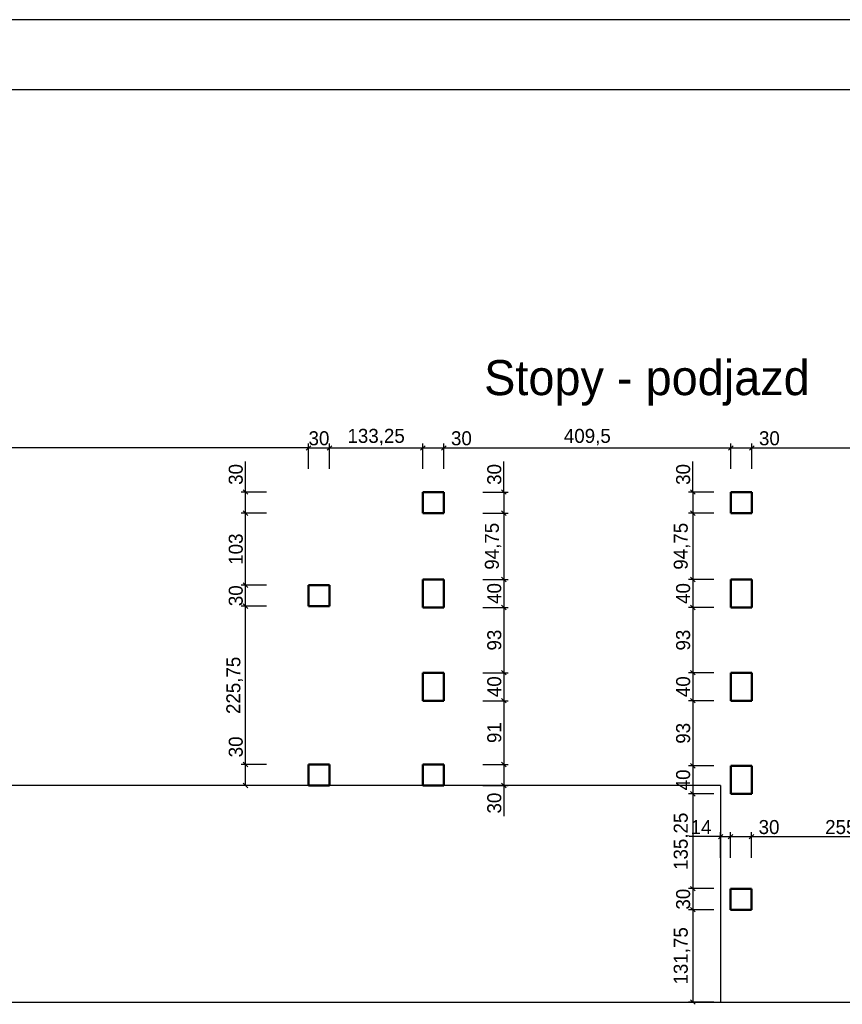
# Model space of a CAD drawing. Header units: centimetres. Extents: x 26734 to 37487, y -41160 to -26520.
# Tile 3 of 23: x 28716 to 29890, y -36868 to -35463. Entities that reach past the tile are written whole.
import ezdxf

# ---------------------------------------------------------------- set-up
doc = ezdxf.new("R2010")
doc.units = ezdxf.units.CM
doc.header["$PDMODE"] = 35
doc.header["$PDSIZE"] = 0.1
doc.layers.add('Przekrojowa', color=90, linetype='Continuous', lineweight=50)
doc.layers.add('Widokowa', color=94, linetype='Continuous')
doc.dimstyles.new('ISO-25', dxfattribs={"dimtxt": 12.5, "dimasz": 6.5, "dimexe": 6.25, "dimexo": 3.625, "dimgap": 3.625, "dimtad": 1, "dimtxsty": 'Standard', "dimblk": 'OBLIQUE', "dimcen": 2.5, "dimadec": 0, "dimazin": 0, "dimtfac": 1, "dimtmove": 0, "dimatfit": 3, "dimldrblk": 'OBLIQUE', "dimfxl": 30, "dimfxlon": 1, "dimarcsym": 0})

# ---------------------------------------------------------------- blocks, each defined once
blk = doc.blocks.new('_Oblique')
at = {"color": 0, "linetype": 'ByBlock', "lineweight": -2}
blk.add_line((-0.5, -0.5), (0.5, 0.5), dxfattribs=at)
blk = doc.blocks.new('*D2238')
at = {"color": 0, "lineweight": -2, "ltscale": 0.6}
for p, q in [((29716.5, -36628.5), (29671.6, -36628.5)), ((29716.5, -36658.5), (29716.5, -36622.3)), ((29716.5, -36628.5), (29730.5, -36628.5)), ((29730.5, -36658.5), (29730.5, -36622.3))]:
    blk.add_line(p, q, dxfattribs=at)
at = {"layer": 'DEFPOINTS', "color": 0}
for p in [(29730.5, -36628.5), (29730.5, -36732.7), (29716.5, -36864.5)]:
    blk.add_point(p, dxfattribs=at)
at = {"color": 0, "lineweight": -2, "xscale": 6.5, "yscale": 6.5, "zscale": 6.5, "rotation": 180}
blk.add_blockref('_Oblique', (29716.5, -36628.5), dxfattribs=at)
at = {"color": 0, "lineweight": -2, "xscale": 6.5, "yscale": 6.5, "zscale": 6.5}
blk.add_blockref('_Oblique', (29730.5, -36628.5), dxfattribs=at)
at = {"color": 0, "ltscale": 0.6, "insert": (29688.6, -36614.9), "char_height": 20, "attachment_point": 5}
blk.add_mtext('14', dxfattribs=at)
blk = doc.blocks.new('*D2239')
at = {"color": 0, "lineweight": -2, "ltscale": 0.6}
for p, q in [((29730.5, -36658.5), (29730.5, -36622.3)), ((29730.5, -36628.5), (29760.5, -36628.5)), ((29760.5, -36658.5), (29760.5, -36622.3)), ((29760.5, -36628.5), (29804.3, -36628.5))]:
    blk.add_line(p, q, dxfattribs=at)
at = {"layer": 'DEFPOINTS', "color": 0}
for p in [(29760.5, -36628.5), (29760.5, -36702.7), (29730.5, -36732.7)]:
    blk.add_point(p, dxfattribs=at)
at = {"color": 0, "lineweight": -2, "xscale": 6.5, "yscale": 6.5, "zscale": 6.5, "rotation": 180}
blk.add_blockref('_Oblique', (29730.5, -36628.5), dxfattribs=at)
at = {"color": 0, "lineweight": -2, "xscale": 6.5, "yscale": 6.5, "zscale": 6.5}
blk.add_blockref('_Oblique', (29760.5, -36628.5), dxfattribs=at)
at = {"color": 0, "ltscale": 0.6, "insert": (29785.6, -36614.9), "char_height": 20, "attachment_point": 5}
blk.add_mtext('30', dxfattribs=at)
blk = doc.blocks.new('*D2240')
at = {"color": 0, "lineweight": -2, "ltscale": 0.6}
for p, q in [((29760.5, -36658.5), (29760.5, -36622.3)), ((29760.5, -36628.5), (30015.5, -36628.5)), ((30015.5, -36658.5), (30015.5, -36622.3))]:
    blk.add_line(p, q, dxfattribs=at)
at = {"layer": 'DEFPOINTS', "color": 0}
for p in [(30015.5, -36628.5), (29760.5, -36702.7), (30015.5, -36702.7)]:
    blk.add_point(p, dxfattribs=at)
at = {"color": 0, "lineweight": -2, "xscale": 6.5, "yscale": 6.5, "zscale": 6.5, "rotation": 180}
blk.add_blockref('_Oblique', (29760.5, -36628.5), dxfattribs=at)
at = {"color": 0, "lineweight": -2, "xscale": 6.5, "yscale": 6.5, "zscale": 6.5}
blk.add_blockref('_Oblique', (30015.5, -36628.5), dxfattribs=at)
at = {"color": 0, "ltscale": 0.6, "insert": (29888, -36614.9), "char_height": 20, "attachment_point": 5}
blk.add_mtext('255', dxfattribs=at)
blk = doc.blocks.new('*D2245')
at = {"color": 0, "lineweight": -2, "ltscale": 0.6}
for p, q in [((29038.4, -36525.5), (29038.4, -36481.7)), ((29068.4, -36525.5), (29032.1, -36525.5)), ((29038.4, -36555.5), (29038.4, -36525.5)), ((29068.4, -36555.5), (29032.1, -36555.5))]:
    blk.add_line(p, q, dxfattribs=at)
at = {"layer": 'DEFPOINTS', "color": 0}
for p in [(29038.4, -36525.5), (29128.3, -36525.5), (29128.3, -36555.5)]:
    blk.add_point(p, dxfattribs=at)
at = {"color": 0, "lineweight": -2, "xscale": 6.5, "yscale": 6.5, "zscale": 6.5}
for p, rotation in [((29038.4, -36525.5), 90), ((29038.4, -36555.5), 270)]:
    blk.add_blockref('_Oblique', p, dxfattribs=dict(at, rotation=rotation))
at = {"color": 0, "ltscale": 0.6, "insert": (29024.7, -36500.4), "char_height": 20, "attachment_point": 5, "rotation": 90}
blk.add_mtext('30', dxfattribs=at)
blk = doc.blocks.new('*D2246')
at = {"color": 0, "lineweight": -2, "ltscale": 0.6}
for p, q in [((29068.4, -36299.7), (29032.1, -36299.7)), ((29038.4, -36525.5), (29038.4, -36299.7)), ((29068.4, -36525.5), (29032.1, -36525.5))]:
    blk.add_line(p, q, dxfattribs=at)
at = {"layer": 'DEFPOINTS', "color": 0}
for p in [(29038.4, -36299.7), (29128.3, -36299.7), (29128.3, -36525.5)]:
    blk.add_point(p, dxfattribs=at)
at = {"color": 0, "lineweight": -2, "xscale": 6.5, "yscale": 6.5, "zscale": 6.5}
for p, rotation in [((29038.4, -36299.7), 90), ((29038.4, -36525.5), 270)]:
    blk.add_blockref('_Oblique', p, dxfattribs=dict(at, rotation=rotation))
at = {"color": 0, "ltscale": 0.6, "insert": (29023, -36412.6), "char_height": 20, "attachment_point": 5, "rotation": 90}
blk.add_mtext('225,75', dxfattribs=at)
blk = doc.blocks.new('*D2247')
at = {"color": 0, "lineweight": -2, "ltscale": 0.6}
for p, q in [((29068.4, -36269.7), (29032.1, -36269.7)), ((29038.4, -36299.7), (29038.4, -36269.7)), ((29068.4, -36299.7), (29032.1, -36299.7))]:
    blk.add_line(p, q, dxfattribs=at)
at = {"layer": 'DEFPOINTS', "color": 0}
for p in [(29038.4, -36269.7), (29128.3, -36269.7), (29128.3, -36299.7)]:
    blk.add_point(p, dxfattribs=at)
at = {"color": 0, "lineweight": -2, "xscale": 6.5, "yscale": 6.5, "zscale": 6.5}
for p, rotation in [((29038.4, -36269.7), 90), ((29038.4, -36299.7), 270)]:
    blk.add_blockref('_Oblique', p, dxfattribs=dict(at, rotation=rotation))
at = {"color": 0, "ltscale": 0.6, "insert": (29024.7, -36284.7), "char_height": 20, "attachment_point": 5, "rotation": 90}
blk.add_mtext('30', dxfattribs=at)
blk = doc.blocks.new('*D2248')
at = {"color": 0, "lineweight": -2, "ltscale": 0.6}
for p, q in [((29068.4, -36166.7), (29032.1, -36166.7)), ((29038.4, -36269.7), (29038.4, -36166.7)), ((29068.4, -36269.7), (29032.1, -36269.7))]:
    blk.add_line(p, q, dxfattribs=at)
at = {"layer": 'DEFPOINTS', "color": 0}
for p in [(29038.4, -36166.7), (29291.5, -36166.7), (29128.3, -36269.7)]:
    blk.add_point(p, dxfattribs=at)
at = {"color": 0, "lineweight": -2, "xscale": 6.5, "yscale": 6.5, "zscale": 6.5}
for p, rotation in [((29038.4, -36166.7), 90), ((29038.4, -36269.7), 270)]:
    blk.add_blockref('_Oblique', p, dxfattribs=dict(at, rotation=rotation))
at = {"color": 0, "ltscale": 0.6, "insert": (29024.7, -36218.2), "char_height": 20, "attachment_point": 5, "rotation": 90}
blk.add_mtext('103', dxfattribs=at)
blk = doc.blocks.new('*D2249')
at = {"color": 0, "lineweight": -2, "ltscale": 0.6}
for p, q in [((29038.4, -36136.7), (29038.4, -36093)), ((29068.4, -36136.7), (29032.1, -36136.7)), ((29038.4, -36166.7), (29038.4, -36136.7)), ((29068.4, -36166.7), (29032.1, -36166.7))]:
    blk.add_line(p, q, dxfattribs=at)
at = {"layer": 'DEFPOINTS', "color": 0}
for p in [(29038.4, -36136.7), (29291.5, -36136.7), (29291.5, -36166.7)]:
    blk.add_point(p, dxfattribs=at)
at = {"color": 0, "lineweight": -2, "xscale": 6.5, "yscale": 6.5, "zscale": 6.5}
for p, rotation in [((29038.4, -36136.7), 90), ((29038.4, -36166.7), 270)]:
    blk.add_blockref('_Oblique', p, dxfattribs=dict(at, rotation=rotation))
at = {"color": 0, "ltscale": 0.6, "insert": (29024.7, -36111.6), "char_height": 20, "attachment_point": 5, "rotation": 90}
blk.add_mtext('30', dxfattribs=at)
blk = doc.blocks.new('*D2250')
at = {"color": 0, "lineweight": -2, "ltscale": 0.6}
for p, q in [((29407.2, -36136.7), (29407.2, -36093)), ((29377.2, -36136.7), (29413.5, -36136.7)), ((29407.2, -36136.7), (29407.2, -36166.7)), ((29377.2, -36166.7), (29413.5, -36166.7))]:
    blk.add_line(p, q, dxfattribs=at)
at = {"layer": 'DEFPOINTS', "color": 0}
for p in [(29321.5, -36136.7), (29321.5, -36166.7), (29407.2, -36166.7)]:
    blk.add_point(p, dxfattribs=at)
at = {"color": 0, "lineweight": -2, "xscale": 6.5, "yscale": 6.5, "zscale": 6.5}
for p, rotation in [((29407.2, -36136.7), 90), ((29407.2, -36166.7), 270)]:
    blk.add_blockref('_Oblique', p, dxfattribs=dict(at, rotation=rotation))
at = {"color": 0, "ltscale": 0.6, "insert": (29393.6, -36111.6), "char_height": 20, "attachment_point": 5, "rotation": 90}
blk.add_mtext('30', dxfattribs=at)
blk = doc.blocks.new('*D2251')
at = {"color": 0, "lineweight": -2, "ltscale": 0.6}
for p, q in [((29377.2, -36166.7), (29413.5, -36166.7)), ((29407.2, -36166.7), (29407.2, -36261.5)), ((29377.2, -36261.5), (29413.5, -36261.5))]:
    blk.add_line(p, q, dxfattribs=at)
at = {"layer": 'DEFPOINTS', "color": 0}
for p in [(29321.5, -36166.7), (29321.5, -36261.5), (29407.2, -36261.5)]:
    blk.add_point(p, dxfattribs=at)
at = {"color": 0, "lineweight": -2, "xscale": 6.5, "yscale": 6.5, "zscale": 6.5}
for p, rotation in [((29407.2, -36166.7), 90), ((29407.2, -36261.5), 270)]:
    blk.add_blockref('_Oblique', p, dxfattribs=dict(at, rotation=rotation))
at = {"color": 0, "ltscale": 0.6, "insert": (29391.9, -36214.1), "char_height": 20, "attachment_point": 5, "rotation": 90}
blk.add_mtext('94,75', dxfattribs=at)
blk = doc.blocks.new('*D2252')
at = {"color": 0, "lineweight": -2, "ltscale": 0.6}
for p, q in [((29377.2, -36261.5), (29413.5, -36261.5)), ((29407.2, -36261.5), (29407.2, -36301.5)), ((29377.2, -36301.5), (29413.5, -36301.5))]:
    blk.add_line(p, q, dxfattribs=at)
at = {"layer": 'DEFPOINTS', "color": 0}
for p in [(29321.5, -36261.5), (29321.5, -36301.5), (29407.2, -36301.5)]:
    blk.add_point(p, dxfattribs=at)
at = {"color": 0, "lineweight": -2, "xscale": 6.5, "yscale": 6.5, "zscale": 6.5}
for p, rotation in [((29407.2, -36261.5), 90), ((29407.2, -36301.5), 270)]:
    blk.add_blockref('_Oblique', p, dxfattribs=dict(at, rotation=rotation))
at = {"color": 0, "ltscale": 0.6, "insert": (29393.6, -36281.5), "char_height": 20, "attachment_point": 5, "rotation": 90}
blk.add_mtext('40', dxfattribs=at)
blk = doc.blocks.new('*D2253')
at = {"color": 0, "lineweight": -2, "ltscale": 0.6}
for p, q in [((29377.2, -36301.5), (29413.5, -36301.5)), ((29407.2, -36301.5), (29407.2, -36394.5)), ((29377.2, -36394.5), (29413.5, -36394.5))]:
    blk.add_line(p, q, dxfattribs=at)
at = {"layer": 'DEFPOINTS', "color": 0}
for p in [(29321.5, -36301.5), (29321.5, -36394.5), (29407.2, -36394.5)]:
    blk.add_point(p, dxfattribs=at)
at = {"color": 0, "lineweight": -2, "xscale": 6.5, "yscale": 6.5, "zscale": 6.5}
for p, rotation in [((29407.2, -36301.5), 90), ((29407.2, -36394.5), 270)]:
    blk.add_blockref('_Oblique', p, dxfattribs=dict(at, rotation=rotation))
at = {"color": 0, "ltscale": 0.6, "insert": (29393.6, -36348), "char_height": 20, "attachment_point": 5, "rotation": 90}
blk.add_mtext('93', dxfattribs=at)
blk = doc.blocks.new('*D2254')
at = {"color": 0, "lineweight": -2, "ltscale": 0.6}
for p, q in [((29377.2, -36394.5), (29413.5, -36394.5)), ((29407.2, -36394.5), (29407.2, -36434.5)), ((29377.2, -36434.5), (29413.5, -36434.5))]:
    blk.add_line(p, q, dxfattribs=at)
at = {"layer": 'DEFPOINTS', "color": 0}
for p in [(29321.5, -36394.5), (29321.5, -36434.5), (29407.2, -36434.5)]:
    blk.add_point(p, dxfattribs=at)
at = {"color": 0, "lineweight": -2, "xscale": 6.5, "yscale": 6.5, "zscale": 6.5}
for p, rotation in [((29407.2, -36394.5), 90), ((29407.2, -36434.5), 270)]:
    blk.add_blockref('_Oblique', p, dxfattribs=dict(at, rotation=rotation))
at = {"color": 0, "ltscale": 0.6, "insert": (29393.6, -36414.5), "char_height": 20, "attachment_point": 5, "rotation": 90}
blk.add_mtext('40', dxfattribs=at)
blk = doc.blocks.new('*D2255')
at = {"color": 0, "lineweight": -2, "ltscale": 0.6}
for p, q in [((29377.2, -36434.5), (29413.5, -36434.5)), ((29407.2, -36434.5), (29407.2, -36525.5)), ((29377.2, -36525.5), (29413.5, -36525.5))]:
    blk.add_line(p, q, dxfattribs=at)
at = {"layer": 'DEFPOINTS', "color": 0}
for p in [(29321.5, -36434.5), (29321.5, -36525.5), (29407.2, -36525.5)]:
    blk.add_point(p, dxfattribs=at)
at = {"color": 0, "lineweight": -2, "xscale": 6.5, "yscale": 6.5, "zscale": 6.5}
for p, rotation in [((29407.2, -36434.5), 90), ((29407.2, -36525.5), 270)]:
    blk.add_blockref('_Oblique', p, dxfattribs=dict(at, rotation=rotation))
at = {"color": 0, "ltscale": 0.6, "insert": (29393.6, -36480), "char_height": 20, "attachment_point": 5, "rotation": 90}
blk.add_mtext('91', dxfattribs=at)
blk = doc.blocks.new('*D2256')
at = {"color": 0, "lineweight": -2, "ltscale": 0.6}
for p, q in [((29377.2, -36525.5), (29413.5, -36525.5)), ((29407.2, -36525.5), (29407.2, -36555.5)), ((29377.2, -36555.5), (29413.5, -36555.5)), ((29407.2, -36555.5), (29407.2, -36599.2))]:
    blk.add_line(p, q, dxfattribs=at)
at = {"layer": 'DEFPOINTS', "color": 0}
for p in [(29321.5, -36525.5), (29321.5, -36555.5), (29407.2, -36555.5)]:
    blk.add_point(p, dxfattribs=at)
at = {"color": 0, "lineweight": -2, "xscale": 6.5, "yscale": 6.5, "zscale": 6.5}
for p, rotation in [((29407.2, -36525.5), 90), ((29407.2, -36555.5), 270)]:
    blk.add_blockref('_Oblique', p, dxfattribs=dict(at, rotation=rotation))
at = {"color": 0, "ltscale": 0.6, "insert": (29393.6, -36580.6), "char_height": 20, "attachment_point": 5, "rotation": 90}
blk.add_mtext('30', dxfattribs=at)
blk = doc.blocks.new('*D2257')
at = {"color": 0, "lineweight": -2, "ltscale": 0.6}
for p, q in [((29676.8, -36136.7), (29676.8, -36093)), ((29706.8, -36136.7), (29670.5, -36136.7)), ((29676.8, -36136.7), (29676.8, -36166.7)), ((29706.8, -36166.7), (29670.5, -36166.7))]:
    blk.add_line(p, q, dxfattribs=at)
at = {"layer": 'DEFPOINTS', "color": 0}
for p in [(29731, -36136.7), (29676.8, -36166.7), (29731, -36166.7)]:
    blk.add_point(p, dxfattribs=at)
at = {"color": 0, "lineweight": -2, "xscale": 6.5, "yscale": 6.5, "zscale": 6.5}
for p, rotation in [((29676.8, -36136.7), 90), ((29676.8, -36166.7), 270)]:
    blk.add_blockref('_Oblique', p, dxfattribs=dict(at, rotation=rotation))
at = {"color": 0, "ltscale": 0.6, "insert": (29663.1, -36111.6), "char_height": 20, "attachment_point": 5, "rotation": 90}
blk.add_mtext('30', dxfattribs=at)
blk = doc.blocks.new('*D2258')
at = {"color": 0, "lineweight": -2, "ltscale": 0.6}
for p, q in [((29706.8, -36166.7), (29670.5, -36166.7)), ((29676.8, -36166.7), (29676.8, -36261.5)), ((29706.8, -36261.5), (29670.5, -36261.5))]:
    blk.add_line(p, q, dxfattribs=at)
at = {"layer": 'DEFPOINTS', "color": 0}
for p in [(29731, -36166.7), (29676.8, -36261.5), (29731, -36261.5)]:
    blk.add_point(p, dxfattribs=at)
at = {"color": 0, "lineweight": -2, "xscale": 6.5, "yscale": 6.5, "zscale": 6.5}
for p, rotation in [((29676.8, -36166.7), 90), ((29676.8, -36261.5), 270)]:
    blk.add_blockref('_Oblique', p, dxfattribs=dict(at, rotation=rotation))
at = {"color": 0, "ltscale": 0.6, "insert": (29661.4, -36214.1), "char_height": 20, "attachment_point": 5, "rotation": 90}
blk.add_mtext('94,75', dxfattribs=at)
blk = doc.blocks.new('*D2259')
at = {"color": 0, "lineweight": -2, "ltscale": 0.6}
for p, q in [((29706.8, -36261.5), (29670.5, -36261.5)), ((29676.8, -36261.5), (29676.8, -36301.5)), ((29706.8, -36301.5), (29670.5, -36301.5))]:
    blk.add_line(p, q, dxfattribs=at)
at = {"layer": 'DEFPOINTS', "color": 0}
for p in [(29731, -36261.5), (29676.8, -36301.5), (29731, -36301.5)]:
    blk.add_point(p, dxfattribs=at)
at = {"color": 0, "lineweight": -2, "xscale": 6.5, "yscale": 6.5, "zscale": 6.5}
for p, rotation in [((29676.8, -36261.5), 90), ((29676.8, -36301.5), 270)]:
    blk.add_blockref('_Oblique', p, dxfattribs=dict(at, rotation=rotation))
at = {"color": 0, "ltscale": 0.6, "insert": (29663.1, -36281.5), "char_height": 20, "attachment_point": 5, "rotation": 90}
blk.add_mtext('40', dxfattribs=at)
blk = doc.blocks.new('*D2260')
at = {"color": 0, "lineweight": -2, "ltscale": 0.6}
for p, q in [((29706.8, -36301.5), (29670.5, -36301.5)), ((29676.8, -36301.5), (29676.8, -36394.5)), ((29706.8, -36394.5), (29670.5, -36394.5))]:
    blk.add_line(p, q, dxfattribs=at)
at = {"layer": 'DEFPOINTS', "color": 0}
for p in [(29731, -36301.5), (29676.8, -36394.5), (29731, -36394.5)]:
    blk.add_point(p, dxfattribs=at)
at = {"color": 0, "lineweight": -2, "xscale": 6.5, "yscale": 6.5, "zscale": 6.5}
for p, rotation in [((29676.8, -36301.5), 90), ((29676.8, -36394.5), 270)]:
    blk.add_blockref('_Oblique', p, dxfattribs=dict(at, rotation=rotation))
at = {"color": 0, "ltscale": 0.6, "insert": (29663.1, -36348), "char_height": 20, "attachment_point": 5, "rotation": 90}
blk.add_mtext('93', dxfattribs=at)
blk = doc.blocks.new('*D2261')
at = {"color": 0, "lineweight": -2, "ltscale": 0.6}
for p, q in [((29706.8, -36394.5), (29670.5, -36394.5)), ((29676.8, -36394.5), (29676.8, -36434.5)), ((29706.8, -36434.5), (29670.5, -36434.5))]:
    blk.add_line(p, q, dxfattribs=at)
at = {"layer": 'DEFPOINTS', "color": 0}
for p in [(29731, -36394.5), (29676.8, -36434.5), (29731, -36434.5)]:
    blk.add_point(p, dxfattribs=at)
at = {"color": 0, "lineweight": -2, "xscale": 6.5, "yscale": 6.5, "zscale": 6.5}
for p, rotation in [((29676.8, -36394.5), 90), ((29676.8, -36434.5), 270)]:
    blk.add_blockref('_Oblique', p, dxfattribs=dict(at, rotation=rotation))
at = {"color": 0, "ltscale": 0.6, "insert": (29663.1, -36414.5), "char_height": 20, "attachment_point": 5, "rotation": 90}
blk.add_mtext('40', dxfattribs=at)
blk = doc.blocks.new('*D2262')
at = {"color": 0, "lineweight": -2, "ltscale": 0.6}
for p, q in [((29706.8, -36434.5), (29670.5, -36434.5)), ((29676.8, -36434.5), (29676.8, -36527.5)), ((29706.8, -36527.5), (29670.5, -36527.5))]:
    blk.add_line(p, q, dxfattribs=at)
at = {"layer": 'DEFPOINTS', "color": 0}
for p in [(29731, -36434.5), (29676.8, -36527.5), (29731, -36527.5)]:
    blk.add_point(p, dxfattribs=at)
at = {"color": 0, "lineweight": -2, "xscale": 6.5, "yscale": 6.5, "zscale": 6.5}
for p, rotation in [((29676.8, -36434.5), 90), ((29676.8, -36527.5), 270)]:
    blk.add_blockref('_Oblique', p, dxfattribs=dict(at, rotation=rotation))
at = {"color": 0, "ltscale": 0.6, "insert": (29663.1, -36481), "char_height": 20, "attachment_point": 5, "rotation": 90}
blk.add_mtext('93', dxfattribs=at)
blk = doc.blocks.new('*D2263')
at = {"color": 0, "lineweight": -2, "ltscale": 0.6}
for p, q in [((29706.8, -36527.5), (29670.5, -36527.5)), ((29676.8, -36527.5), (29676.8, -36567.5)), ((29706.8, -36567.5), (29670.5, -36567.5))]:
    blk.add_line(p, q, dxfattribs=at)
at = {"layer": 'DEFPOINTS', "color": 0}
for p in [(29731, -36527.5), (29676.8, -36567.5), (29731, -36567.5)]:
    blk.add_point(p, dxfattribs=at)
at = {"color": 0, "lineweight": -2, "xscale": 6.5, "yscale": 6.5, "zscale": 6.5}
for p, rotation in [((29676.8, -36527.5), 90), ((29676.8, -36567.5), 270)]:
    blk.add_blockref('_Oblique', p, dxfattribs=dict(at, rotation=rotation))
at = {"color": 0, "ltscale": 0.6, "insert": (29663.1, -36547.5), "char_height": 20, "attachment_point": 5, "rotation": 90}
blk.add_mtext('40', dxfattribs=at)
blk = doc.blocks.new('*D2264')
at = {"color": 0, "lineweight": -2, "ltscale": 0.6}
for p, q in [((29706.8, -36567.5), (29670.5, -36567.5)), ((29676.8, -36567.5), (29676.8, -36702.7)), ((29706.8, -36702.7), (29670.5, -36702.7))]:
    blk.add_line(p, q, dxfattribs=at)
at = {"layer": 'DEFPOINTS', "color": 0}
for p in [(29731, -36567.5), (29676.8, -36702.7), (29730.5, -36702.7)]:
    blk.add_point(p, dxfattribs=at)
at = {"color": 0, "lineweight": -2, "xscale": 6.5, "yscale": 6.5, "zscale": 6.5}
for p, rotation in [((29676.8, -36567.5), 90), ((29676.8, -36702.7), 270)]:
    blk.add_blockref('_Oblique', p, dxfattribs=dict(at, rotation=rotation))
at = {"color": 0, "ltscale": 0.6, "insert": (29661.4, -36635.1), "char_height": 20, "attachment_point": 5, "rotation": 90}
blk.add_mtext('135,25', dxfattribs=at)
blk = doc.blocks.new('*D2265')
at = {"color": 0, "lineweight": -2, "ltscale": 0.6}
for p, q in [((29706.8, -36702.7), (29670.5, -36702.7)), ((29676.8, -36702.7), (29676.8, -36732.7)), ((29706.8, -36732.7), (29670.5, -36732.7))]:
    blk.add_line(p, q, dxfattribs=at)
at = {"layer": 'DEFPOINTS', "color": 0}
for p in [(29730.5, -36702.7), (29676.8, -36732.7), (29730.5, -36732.7)]:
    blk.add_point(p, dxfattribs=at)
at = {"color": 0, "lineweight": -2, "xscale": 6.5, "yscale": 6.5, "zscale": 6.5}
for p, rotation in [((29676.8, -36702.7), 90), ((29676.8, -36732.7), 270)]:
    blk.add_blockref('_Oblique', p, dxfattribs=dict(at, rotation=rotation))
at = {"color": 0, "ltscale": 0.6, "insert": (29663.1, -36717.7), "char_height": 20, "attachment_point": 5, "rotation": 90}
blk.add_mtext('30', dxfattribs=at)
blk = doc.blocks.new('*D2266')
at = {"color": 0, "lineweight": -2, "ltscale": 0.6}
for p, q in [((29706.8, -36732.7), (29670.5, -36732.7)), ((29676.8, -36732.7), (29676.8, -36864.5)), ((29706.8, -36864.5), (29670.5, -36864.5))]:
    blk.add_line(p, q, dxfattribs=at)
at = {"layer": 'DEFPOINTS', "color": 0}
for p in [(29730.5, -36732.7), (29676.8, -36864.5), (29716.5, -36864.5)]:
    blk.add_point(p, dxfattribs=at)
at = {"color": 0, "lineweight": -2, "xscale": 6.5, "yscale": 6.5, "zscale": 6.5}
for p, rotation in [((29676.8, -36732.7), 90), ((29676.8, -36864.5), 270)]:
    blk.add_blockref('_Oblique', p, dxfattribs=dict(at, rotation=rotation))
at = {"color": 0, "ltscale": 0.6, "insert": (29661.4, -36798.6), "char_height": 20, "attachment_point": 5, "rotation": 90}
blk.add_mtext('131,75', dxfattribs=at)
blk = doc.blocks.new('*D2284')
at = {"color": 0, "lineweight": -2, "ltscale": 0.6}
for p, q in [((29128.3, -36103.8), (29128.3, -36067.5)), ((29158.3, -36103.8), (29158.3, -36067.5)), ((29128.3, -36073.8), (29158.3, -36073.8))]:
    blk.add_line(p, q, dxfattribs=at)
at = {"layer": 'DEFPOINTS', "color": 0}
for p in [(29158.3, -36073.8), (29128.3, -36269.7), (29158.3, -36269.7)]:
    blk.add_point(p, dxfattribs=at)
at = {"color": 0, "lineweight": -2, "xscale": 6.5, "yscale": 6.5, "zscale": 6.5, "rotation": 180}
blk.add_blockref('_Oblique', (29128.3, -36073.8), dxfattribs=at)
at = {"color": 0, "lineweight": -2, "xscale": 6.5, "yscale": 6.5, "zscale": 6.5}
blk.add_blockref('_Oblique', (29158.3, -36073.8), dxfattribs=at)
at = {"color": 0, "ltscale": 0.6, "insert": (29143.3, -36060.1), "char_height": 20, "attachment_point": 5}
blk.add_mtext('30', dxfattribs=at)
blk = doc.blocks.new('*D2285')
at = {"color": 0, "lineweight": -2, "ltscale": 0.6}
for p, q in [((29158.3, -36103.8), (29158.3, -36067.5)), ((29291.5, -36103.8), (29291.5, -36067.5)), ((29158.3, -36073.8), (29291.5, -36073.8))]:
    blk.add_line(p, q, dxfattribs=at)
at = {"layer": 'DEFPOINTS', "color": 0}
for p in [(29291.5, -36073.8), (29291.5, -36136.7), (29158.3, -36269.7)]:
    blk.add_point(p, dxfattribs=at)
at = {"color": 0, "lineweight": -2, "xscale": 6.5, "yscale": 6.5, "zscale": 6.5, "rotation": 180}
blk.add_blockref('_Oblique', (29158.3, -36073.8), dxfattribs=at)
at = {"color": 0, "lineweight": -2, "xscale": 6.5, "yscale": 6.5, "zscale": 6.5}
blk.add_blockref('_Oblique', (29291.5, -36073.8), dxfattribs=at)
at = {"color": 0, "ltscale": 0.6, "insert": (29224.9, -36058.4), "char_height": 20, "attachment_point": 5}
blk.add_mtext('133,25', dxfattribs=at)
blk = doc.blocks.new('*D2286')
at = {"color": 0, "lineweight": -2, "ltscale": 0.6}
for p, q in [((29291.5, -36103.8), (29291.5, -36067.5)), ((29321.5, -36103.8), (29321.5, -36067.5)), ((29291.5, -36073.8), (29321.5, -36073.8)), ((29321.5, -36073.8), (29365.3, -36073.8))]:
    blk.add_line(p, q, dxfattribs=at)
at = {"layer": 'DEFPOINTS', "color": 0}
for p in [(29321.5, -36073.8), (29291.5, -36136.7), (29321.5, -36136.7)]:
    blk.add_point(p, dxfattribs=at)
at = {"color": 0, "lineweight": -2, "xscale": 6.5, "yscale": 6.5, "zscale": 6.5, "rotation": 180}
blk.add_blockref('_Oblique', (29291.5, -36073.8), dxfattribs=at)
at = {"color": 0, "lineweight": -2, "xscale": 6.5, "yscale": 6.5, "zscale": 6.5}
blk.add_blockref('_Oblique', (29321.5, -36073.8), dxfattribs=at)
at = {"color": 0, "ltscale": 0.6, "insert": (29346.6, -36060.1), "char_height": 20, "attachment_point": 5}
blk.add_mtext('30', dxfattribs=at)
blk = doc.blocks.new('*D2287')
at = {"color": 0, "lineweight": -2, "ltscale": 0.6}
for p, q in [((29321.5, -36103.8), (29321.5, -36067.5)), ((29731, -36103.8), (29731, -36067.5)), ((29321.5, -36073.8), (29731, -36073.8))]:
    blk.add_line(p, q, dxfattribs=at)
at = {"layer": 'DEFPOINTS', "color": 0}
for p in [(29731, -36073.8), (29321.5, -36136.7), (29731, -36136.7)]:
    blk.add_point(p, dxfattribs=at)
at = {"color": 0, "lineweight": -2, "xscale": 6.5, "yscale": 6.5, "zscale": 6.5, "rotation": 180}
blk.add_blockref('_Oblique', (29321.5, -36073.8), dxfattribs=at)
at = {"color": 0, "lineweight": -2, "xscale": 6.5, "yscale": 6.5, "zscale": 6.5}
blk.add_blockref('_Oblique', (29731, -36073.8), dxfattribs=at)
at = {"color": 0, "ltscale": 0.6, "insert": (29526.3, -36058.4), "char_height": 20, "attachment_point": 5}
blk.add_mtext('409,5', dxfattribs=at)
blk = doc.blocks.new('*D2288')
at = {"color": 0, "lineweight": -2, "ltscale": 0.6}
for p, q in [((29731, -36103.8), (29731, -36067.5)), ((29761, -36103.8), (29761, -36067.5)), ((29731, -36073.8), (29761, -36073.8)), ((29761, -36073.8), (29804.8, -36073.8))]:
    blk.add_line(p, q, dxfattribs=at)
at = {"layer": 'DEFPOINTS', "color": 0}
for p in [(29761, -36073.8), (29731, -36136.7), (29761, -36136.7)]:
    blk.add_point(p, dxfattribs=at)
at = {"color": 0, "lineweight": -2, "xscale": 6.5, "yscale": 6.5, "zscale": 6.5, "rotation": 180}
blk.add_blockref('_Oblique', (29731, -36073.8), dxfattribs=at)
at = {"color": 0, "lineweight": -2, "xscale": 6.5, "yscale": 6.5, "zscale": 6.5}
blk.add_blockref('_Oblique', (29761, -36073.8), dxfattribs=at)
at = {"color": 0, "ltscale": 0.6, "insert": (29786.1, -36060.1), "char_height": 20, "attachment_point": 5}
blk.add_mtext('30', dxfattribs=at)
blk = doc.blocks.new('*D2289')
at = {"color": 0, "lineweight": -2, "ltscale": 0.6}
for p, q in [((29761, -36103.8), (29761, -36067.5)), ((30170.5, -36103.8), (30170.5, -36067.5)), ((29761, -36073.8), (30170.5, -36073.8))]:
    blk.add_line(p, q, dxfattribs=at)
at = {"layer": 'DEFPOINTS', "color": 0}
for p in [(30170.5, -36073.8), (29761, -36136.7), (30170.5, -36136.7)]:
    blk.add_point(p, dxfattribs=at)
at = {"color": 0, "lineweight": -2, "xscale": 6.5, "yscale": 6.5, "zscale": 6.5, "rotation": 180}
blk.add_blockref('_Oblique', (29761, -36073.8), dxfattribs=at)
at = {"color": 0, "lineweight": -2, "xscale": 6.5, "yscale": 6.5, "zscale": 6.5}
blk.add_blockref('_Oblique', (30170.5, -36073.8), dxfattribs=at)
at = {"color": 0, "ltscale": 0.6, "insert": (29965.8, -36058.4), "char_height": 20, "attachment_point": 5}
blk.add_mtext('409,5', dxfattribs=at)
blk = doc.blocks.new('*D2294')
at = {"color": 0, "lineweight": -2, "ltscale": 0.6}
for p, q in [((27595.5, -36103.8), (27595.5, -36067.5)), ((29128.3, -36103.8), (29128.3, -36067.5)), ((29128.3, -36073.8), (27595.5, -36073.8))]:
    blk.add_line(p, q, dxfattribs=at)
at = {"layer": 'DEFPOINTS', "color": 0}
for p in [(27595.5, -36073.8), (29128.3, -36269.7), (27595.5, -36555.5)]:
    blk.add_point(p, dxfattribs=at)
at = {"color": 0, "lineweight": -2, "xscale": 6.5, "yscale": 6.5, "zscale": 6.5, "rotation": 180}
blk.add_blockref('_Oblique', (27595.5, -36073.8), dxfattribs=at)
at = {"color": 0, "lineweight": -2, "xscale": 6.5, "yscale": 6.5, "zscale": 6.5}
blk.add_blockref('_Oblique', (29128.3, -36073.8), dxfattribs=at)
at = {"color": 0, "ltscale": 0.6, "insert": (28361.9, -36058.4), "char_height": 20, "attachment_point": 5}
blk.add_mtext('1532,75', dxfattribs=at)

msp = doc.modelspace()

# ---------------------------------------------------------------- linework, layer by layer
at = {"layer": 'Przekrojowa'}
for p, q in [((29291.51, -36166.729), (29291.51, -36136.729)), ((29321.51, -36136.729), (29291.51, -36136.729)), ((29321.51, -36136.729), (29321.51, -36166.729)), ((29731.01, -36136.729), (29761.01, -36136.729)), ((29731.01, -36166.729), (29731.01, -36136.729)), ((29731.01, -36136.729), (29761.01, -36136.729)), ((29731.01, -36166.729), (29731.01, -36136.729)), ((29761.01, -36136.729), (29731.01, -36136.729)), ((29761.01, -36136.729), (29761.01, -36166.729)), ((29761.01, -36136.729), (29761.01, -36166.729)), ((29321.51, -36166.729), (29291.51, -36166.729)), ((29761.01, -36166.729), (29731.01, -36166.729)), ((29761.01, -36166.729), (29731.01, -36166.729)), ((29291.51, -36261.479), (29321.51, -36261.479)), ((29291.51, -36281.479), (29291.51, -36261.479)), ((29321.51, -36261.479), (29321.51, -36281.479)), ((29731.01, -36261.479), (29761.01, -36261.479)), ((29731.01, -36281.479), (29731.01, -36261.479)), ((29761.01, -36261.479), (29761.01, -36281.479)), ((29128.26, -36269.729), (29158.26, -36269.729)), ((29128.26, -36299.729), (29128.26, -36269.729)), ((29158.26, -36269.729), (29158.26, -36299.729)), ((29291.51, -36301.479), (29291.51, -36281.479)), ((29321.51, -36281.479), (29321.51, -36301.479)), ((29731.01, -36301.479), (29731.01, -36281.479)), ((29761.01, -36281.479), (29761.01, -36301.479)), ((29158.26, -36299.729), (29128.26, -36299.729)), ((29321.51, -36301.479), (29291.51, -36301.479)), ((29761.01, -36301.479), (29731.01, -36301.479)), ((29291.51, -36394.479), (29321.51, -36394.479)), ((29291.51, -36414.479), (29291.51, -36394.479)), ((29321.51, -36394.479), (29321.51, -36414.479)), ((29731.01, -36394.479), (29761.01, -36394.479)), ((29731.01, -36414.479), (29731.01, -36394.479)), ((29761.01, -36394.479), (29761.01, -36414.479)), ((29291.51, -36434.479), (29291.51, -36414.479)), ((29321.51, -36414.479), (29321.51, -36434.479)), ((29731.01, -36434.479), (29731.01, -36414.479)), ((29761.01, -36414.479), (29761.01, -36434.479)), ((29321.51, -36434.479), (29291.51, -36434.479)), ((29761.01, -36434.479), (29731.01, -36434.479)), ((29128.26, -36525.479), (29158.26, -36525.479)), ((29128.26, -36555.479), (29128.26, -36525.479)), ((29158.26, -36525.479), (29158.26, -36555.479)), ((29291.51, -36525.479), (29321.51, -36525.479)), ((29291.51, -36555.479), (29291.51, -36525.479)), ((29321.51, -36525.479), (29321.51, -36555.479)), ((29731.01, -36527.479), (29761.01, -36527.479)), ((29731.01, -36547.479), (29731.01, -36527.479)), ((29761.01, -36527.479), (29761.01, -36547.479)), ((29158.26, -36555.479), (29128.26, -36555.479)), ((29321.51, -36555.479), (29291.51, -36555.479)), ((29731.01, -36567.479), (29731.01, -36547.479)), ((29761.01, -36547.479), (29761.01, -36567.479)), ((29761.01, -36567.479), (29731.01, -36567.479)), ((29760.51, -36702.729), (29730.51, -36702.729)), ((29730.51, -36702.729), (29760.51, -36702.729)), ((29730.51, -36732.729), (29730.51, -36702.729)), ((29730.51, -36702.729), (29760.51, -36702.729)), ((29730.51, -36732.729), (29730.51, -36702.729)), ((29760.51, -36702.729), (29730.51, -36702.729)), ((29760.51, -36702.729), (29760.51, -36732.729)), ((29760.51, -36702.729), (29760.51, -36732.729)), ((29760.51, -36732.729), (29730.51, -36732.729)), ((29760.51, -36732.729), (29730.51, -36732.729))]:
    msp.add_line(p, q, dxfattribs=at)
at = {"layer": 'Widokowa', "color": 7}
for p, q in [((33033.579, -35462.653), (26733.579, -35462.653)), ((32933.579, -35562.653), (27083.579, -35562.653))]:
    msp.add_line(p, q, dxfattribs=at)
at = {"layer": 'Widokowa'}
for p, q in [((29716.51, -36555.479), (27595.51, -36555.479)), ((29716.51, -36555.479), (29716.51, -36864.479)), ((27568.51, -36864.479), (32442.51, -36864.479))]:
    msp.add_line(p, q, dxfattribs=at)

# ---------------------------------------------------------------- texts
at = {"layer": 'Widokowa', "color": 7, "insert": (29379.05, -35948.429), "char_height": 50, "width": 1503.82125, "attachment_point": 1}
msp.add_mtext('{\\F.shx;Stopy - podjazd}', dxfattribs=at)

# ---------------------------------------------------------------- dimensions: what is measured, and where the dimension line sits
at = {"ltscale": 0.6}
for base, p1, p2, picture, middle in [((27595.51, -36073.763), (29128.26, -36269.729), (27595.51, -36555.479), '*D2294', (28361.885, -36058.438)), ((29291.51, -36073.763), (29158.26, -36269.729), (29291.51, -36136.729), '*D2285', (29224.885, -36058.438)), ((29321.51, -36073.763), (29291.51, -36136.729), (29321.51, -36136.729), '*D2286', (29346.635, -36060.138)), ((29731.01, -36073.763), (29321.51, -36136.729), (29731.01, -36136.729), '*D2287', (29526.26, -36058.438)), ((29761.01, -36073.763), (29731.01, -36136.729), (29761.01, -36136.729), '*D2288', (29786.135, -36060.138)), ((30170.51, -36073.763), (29761.01, -36136.729), (30170.51, -36136.729), '*D2289', (29965.76, -36058.438)), ((29760.51, -36628.502), (29730.51, -36732.729), (29760.51, -36702.729), '*D2239', (29785.635, -36614.877)), ((30015.51, -36628.502), (29760.51, -36702.729), (30015.51, -36702.729), '*D2240', (29888.01, -36614.877))]:
    dim = msp.add_linear_dim(base=base, p1=p1, p2=p2, dimstyle='ISO-25', override={"dimtxt": 20}, dxfattribs=at)
    dim.commit()
    dim.dimension.update_dxf_attribs({"geometry": picture, "text_midpoint": middle})
for base, p1, p2, picture, middle in [((29158.26, -36073.763), (29128.26, -36269.729), (29158.26, -36269.729), '*D2284', (29143.26, -36073.763)), ((29730.51, -36628.502), (29716.51, -36864.479), (29730.51, -36732.729), '*D2238', (29688.635, -36628.502))]:
    dim = msp.add_linear_dim(base=base, p1=p1, p2=p2, dimstyle='ISO-25', override={"dimtxt": 20}, dxfattribs=at)
    dim.commit()
    dim.dimension.update_dxf_attribs({"geometry": picture, "text_midpoint": middle, "dimtype": 160})
for base, p1, p2, picture, middle in [((29038.354, -36136.729), (29291.51, -36166.729), (29291.51, -36136.729), '*D2249', (29024.729, -36111.604)), ((29038.354, -36166.729), (29128.26, -36269.729), (29291.51, -36166.729), '*D2248', (29024.729, -36218.229)), ((29407.241, -36261.479), (29321.51, -36166.729), (29321.51, -36261.479), '*D2251', (29391.916, -36214.104)), ((29676.754, -36261.479), (29731.01, -36166.729), (29731.01, -36261.479), '*D2258', (29661.429, -36214.104)), ((29407.241, -36301.479), (29321.51, -36261.479), (29321.51, -36301.479), '*D2252', (29393.616, -36281.479)), ((29676.754, -36301.479), (29731.01, -36261.479), (29731.01, -36301.479), '*D2259', (29663.129, -36281.479)), ((29038.354, -36299.729), (29128.26, -36525.479), (29128.26, -36299.729), '*D2246', (29023.029, -36412.604)), ((29407.241, -36394.479), (29321.51, -36301.479), (29321.51, -36394.479), '*D2253', (29393.616, -36347.979)), ((29676.754, -36394.479), (29731.01, -36301.479), (29731.01, -36394.479), '*D2260', (29663.129, -36347.979)), ((29407.241, -36434.479), (29321.51, -36394.479), (29321.51, -36434.479), '*D2254', (29393.616, -36414.479)), ((29676.754, -36434.479), (29731.01, -36394.479), (29731.01, -36434.479), '*D2261', (29663.129, -36414.479)), ((29407.241, -36525.479), (29321.51, -36434.479), (29321.51, -36525.479), '*D2255', (29393.616, -36479.979)), ((29676.754, -36527.479), (29731.01, -36434.479), (29731.01, -36527.479), '*D2262', (29663.129, -36480.979)), ((29038.354, -36525.479), (29128.26, -36555.479), (29128.26, -36525.479), '*D2245', (29024.729, -36500.354)), ((29407.241, -36555.479), (29321.51, -36525.479), (29321.51, -36555.479), '*D2256', (29393.616, -36580.604)), ((29676.754, -36567.479), (29731.01, -36527.479), (29731.01, -36567.479), '*D2263', (29663.129, -36547.479)), ((29676.754, -36702.729), (29731.01, -36567.479), (29730.51, -36702.729), '*D2264', (29661.429, -36635.104)), ((29676.754, -36864.479), (29730.51, -36732.729), (29716.51, -36864.479), '*D2266', (29661.429, -36798.604))]:
    dim = msp.add_linear_dim(base=base, p1=p1, p2=p2, angle=90, dimstyle='ISO-25', override={"dimtxt": 20}, dxfattribs=at)
    dim.commit()
    dim.dimension.update_dxf_attribs({"geometry": picture, "text_midpoint": middle})
for base, p1, p2, picture, middle in [((29407.241, -36166.729), (29321.51, -36136.729), (29321.51, -36166.729), '*D2250', (29407.241, -36111.604)), ((29676.754, -36166.729), (29731.01, -36136.729), (29731.01, -36166.729), '*D2257', (29676.754, -36111.604)), ((29038.354, -36269.729), (29128.26, -36299.729), (29128.26, -36269.729), '*D2247', (29038.354, -36284.729)), ((29676.754, -36732.729), (29730.51, -36702.729), (29730.51, -36732.729), '*D2265', (29676.754, -36717.729))]:
    dim = msp.add_linear_dim(base=base, p1=p1, p2=p2, angle=90, dimstyle='ISO-25', override={"dimtxt": 20}, dxfattribs=at)
    dim.commit()
    dim.dimension.update_dxf_attribs({"geometry": picture, "text_midpoint": middle, "dimtype": 160})

doc.saveas('drawing.dxf')
